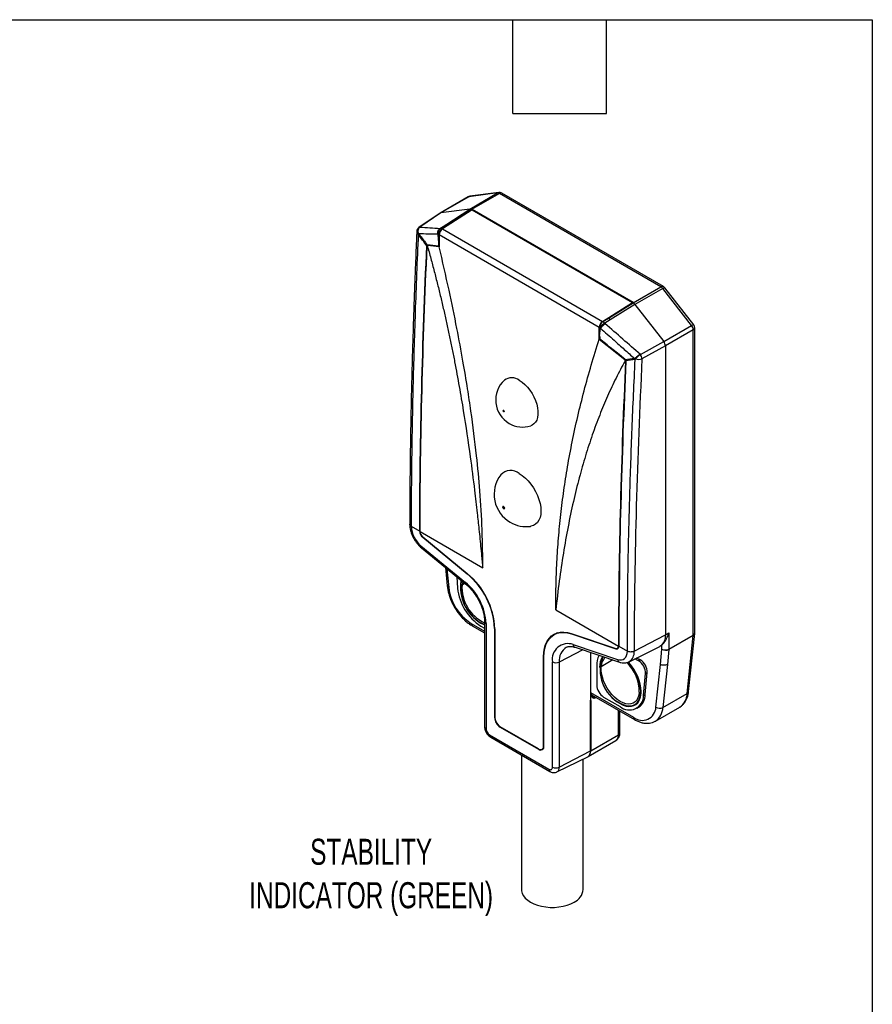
# Model space of a CAD drawing. Header units: millimetres. Extents: x 3 to 137, y 3 to 105.
# Tile 5 of 5: x 102 to 137, y 65 to 105. Entities that reach past the tile are written whole.
import ezdxf

# ---------------------------------------------------------------- set-up
doc = ezdxf.new("R2010")
doc.units = ezdxf.units.MM
doc.header["$LTSCALE"] = 0.5
doc.layers.add('DIMENSIONS', color=140, linetype='Continuous', lineweight=25)
doc.layers.add('TEXT', color=140, linetype='Continuous', lineweight=25)
doc.styles.add('SLDTEXTSTYLE0', font='TXT', dxfattribs={"width": 0.7})

msp = doc.modelspace()

# ---------------------------------------------------------------- linework, layer by layer
for p, q in [((120.0999, 97.57917), (118.96676, 96.92502)), ((120.12615, 97.58787), (118.99478, 96.93475)), ((121.29731, 97.73825), (120.12615, 97.58787)), ((120.16594, 97.08513), (121.29731, 97.73825)), ((121.34558, 97.7547), (120.17442, 97.60433)), ((121.37106, 97.71964), (120.23968, 97.06652)), ((127.93828, 93.92847), (121.37106, 97.71964)), ((128.03827, 93.93837), (121.47105, 97.72954)), ((118.9661, 96.92464), (118.10535, 96.34195)), ((118.99468, 96.93474), (118.13922, 96.35562)), ((118.99473, 96.93474), (118.96406, 96.92314)), ((120.16596, 97.08513), (118.99473, 96.93474)), ((120.2706, 97.04867), (119.06112, 96.27725)), ((120.25646, 97.05683), (119.11498, 96.32879)), ((119.19409, 96.44758), (120.16599, 97.08513)), ((120.23963, 97.06655), (119.26774, 96.42899)), ((120.23966, 97.06653), (120.25646, 97.05683)), ((120.2706, 97.06499), (120.25646, 97.05683)), ((126.80427, 93.29319), (120.2706, 97.06499)), ((120.2706, 97.06499), (120.2706, 97.04867)), ((120.2706, 97.04867), (126.77599, 93.29319)), ((118.97434, 96.30342), (119.19409, 96.44758)), ((119.26774, 96.42899), (119.11498, 96.32879)), ((118.91296, 96.04425), (118.88197, 96.04027)), ((118.91296, 95.70872), (118.88197, 96.04027)), ((118.91296, 96.04496), (118.91296, 96.04425)), ((118.91296, 96.04425), (118.91296, 95.70872)), ((118.9271, 96.0368), (118.9271, 95.55742)), ((125.43248, 92.28132), (118.9271, 96.0368)), ((118.95921, 96.30148), (118.97434, 96.30342)), ((119.11498, 96.32879), (119.04697, 96.28541)), ((119.06112, 96.27725), (125.5665, 92.52177)), ((118.46449, 95.62178), (118.43798, 95.60648)), ((118.44608, 95.62358), (118.44206, 95.62397)), ((118.9271, 95.55742), (118.45537, 95.60639)), ((118.89076, 95.57985), (118.89075, 95.58006)), ((118.91752, 95.57723), (118.89076, 95.57985)), ((118.9271, 95.58276), (118.91752, 95.57723)), ((126.80691, 93.27534), (127.93828, 93.92847)), ((128.01202, 93.86193), (126.88065, 93.20881)), ((129.18318, 92.35936), (128.01202, 93.86193)), ((129.26718, 92.38554), (128.09602, 93.88811)), ((125.5665, 92.52177), (126.77599, 93.29319)), ((125.64865, 92.55698), (126.79013, 93.28502)), ((125.80598, 92.65455), (126.80696, 93.27531)), ((126.8806, 93.20887), (125.87962, 92.58811)), ((126.77599, 93.27686), (126.77599, 93.29319)), ((126.79013, 93.28502), (126.77599, 93.29319)), ((126.79009, 93.285), (126.77599, 93.27686)), ((126.80427, 93.29319), (126.79013, 93.28502)), ((126.79013, 93.28502), (126.80693, 93.27532)), ((126.88063, 93.20884), (128.05186, 91.70617)), ((125.58064, 92.5136), (125.64865, 92.55698)), ((125.64865, 92.55698), (125.80598, 92.65455)), ((125.87962, 92.58811), (125.65329, 92.44775)), ((125.65329, 92.44775), (125.66841, 92.42834)), ((125.43248, 91.80195), (125.43248, 92.28132)), ((125.44663, 92.27245), (125.44663, 92.27316)), ((125.47762, 92.23269), (125.44663, 92.27245)), ((125.44663, 91.93691), (125.44663, 92.27245)), ((125.44663, 91.93691), (125.47762, 92.23269)), ((128.05181, 91.70623), (129.18318, 92.35936)), ((129.25086, 92.18094), (128.11949, 91.52782)), ((129.25086, 79.78871), (129.25086, 92.18094)), ((129.30944, 79.87035), (129.30944, 92.26258)), ((125.45093, 91.81259), (125.43248, 91.80195)), ((125.43248, 91.80195), (126.46885, 90.9803)), ((125.50928, 91.75906), (125.45119, 91.80542)), ((125.50927, 91.75925), (125.50928, 91.75906)), ((127.10029, 91.18078), (128.0519, 91.70611)), ((128.11949, 91.52794), (127.16629, 91.00174)), ((128.11949, 91.52794), (128.11949, 91.52782)), ((128.11949, 91.52782), (128.11949, 79.78966)), ((126.48343, 90.98179), (126.47469, 90.98876)), ((126.50902, 90.95873), (126.499, 90.95295)), ((121.5434, 88.90052), (121.54366, 88.90769)), ((121.5434, 88.86697), (121.54366, 88.86011)), ((121.54366, 88.90769), (121.54369, 88.90847)), ((121.54366, 88.86011), (121.54369, 88.85937)), ((121.51228, 84.98288), (121.50641, 84.98667)), ((121.52768, 84.9735), (121.5242, 84.97575)), ((121.55925, 84.95528), (121.56314, 84.95327)), ((121.5755, 84.94639), (121.58205, 84.943)), ((117.78821, 84.20261), (118.13514, 84.00233)), ((118.14943, 84.01057), (118.13514, 84.00233)), ((118.14929, 83.99417), (120.69466, 82.51996)), ((118.27079, 83.76199), (118.25884, 83.75509)), ((118.25884, 83.75509), (120.06245, 82.27796)), ((118.26173, 83.7694), (120.06535, 82.29227)), ((118.18776, 83.404), (119.99138, 81.92687)), ((118.20246, 83.33091), (120.00608, 81.85378)), ((119.18779, 82.52394), (119.25667, 81.78461)), ((119.24391, 82.47798), (119.31439, 81.72153)), ((119.63717, 82.15591), (119.67392, 81.69201)), ((120.07438, 82.28485), (120.06245, 82.27796)), ((119.85541, 81.82923), (119.96137, 81.8904)), ((123.66492, 80.80527), (126.21031, 79.34064)), ((120.22774, 80.25267), (120.77019, 79.93952)), ((120.26917, 80.1611), (120.77019, 79.87187)), ((120.6383, 80.27696), (120.62416, 80.2688)), ((120.62416, 80.14632), (120.77019, 80.06201)), ((120.77019, 80.33476), (120.77019, 76.0682)), ((120.82877, 80.25311), (120.82877, 75.98656)), ((121.18977, 80.06096), (121.1757, 80.05284)), ((121.1757, 80.05284), (121.1757, 76.43951)), ((121.18984, 80.04467), (121.18984, 76.43135)), ((123.73512, 79.88151), (123.59404, 79.80007)), ((124.29424, 79.85099), (126.09785, 79.24571)), ((124.31541, 79.84388), (124.29713, 79.83333)), ((124.29713, 79.83333), (126.10075, 79.22805)), ((126.84662, 79.12803), (128.11949, 79.78966)), ((128.11949, 79.78966), (128.26091, 79.8713)), ((129.24996, 79.77079), (128.26001, 79.1993)), ((128.26091, 79.8713), (128.26091, 79.21723)), ((128.26091, 79.21723), (129.25086, 79.78871)), ((129.00409, 77.41558), (129.24996, 79.77079)), ((129.0625, 77.49438), (129.30836, 79.84959)), ((124.76221, 79.18609), (123.80606, 78.6891)), ((124.36821, 79.40018), (126.17182, 78.7949)), ((124.446, 79.29221), (126.24961, 78.68693)), ((126.12192, 79.24027), (126.10075, 79.22805)), ((126.16887, 79.24907), (126.2147, 79.27553)), ((126.22451, 79.34884), (126.21031, 79.34064)), ((126.22444, 79.33247), (126.57137, 79.1322)), ((126.64086, 78.70203), (127.89347, 79.32171)), ((127.91284, 78.59239), (127.97807, 79.21723)), ((127.97807, 79.21723), (127.97807, 79.38138)), ((128.26001, 79.1993), (128.1966, 78.59187)), ((123.18396, 78.90991), (123.16974, 78.9017)), ((123.16974, 75.28838), (123.16974, 78.9017)), ((123.18388, 75.28021), (123.18388, 78.89354)), ((125.07893, 79.0798), (125.07893, 77.45214)), ((125.98388, 78.77611), (125.50551, 78.49995)), ((127.00041, 78.75475), (126.87021, 78.8155)), ((127.07112, 78.79557), (126.94699, 78.85348)), ((127.00041, 78.75475), (127.07112, 78.79557)), ((127.0274, 78.74065), (127.09811, 78.78147)), ((123.53081, 74.4267), (123.53081, 78.69326)), ((123.80606, 78.6891), (123.80606, 74.42254)), ((125.32642, 78.53409), (125.32642, 77.75838)), ((127.73221, 76.86202), (127.91284, 78.59239)), ((128.1966, 78.59187), (128.01414, 76.8441)), ((127.23125, 77.32925), (127.30895, 78.22033)), ((127.30196, 77.37007), (127.37967, 78.26115)), ((127.30895, 78.22033), (127.37967, 78.26115)), ((125.07893, 77.45214), (126.81885, 76.4477)), ((125.07893, 77.45214), (125.07893, 77.13761)), ((125.10573, 77.3043), (125.16178, 77.33666)), ((125.12036, 77.36057), (126.86028, 76.35613)), ((125.30322, 77.255), (125.22035, 77.20716)), ((125.60926, 77.26848), (126.28101, 76.88068)), ((127.23125, 77.32925), (127.30196, 77.37007)), ((128.01414, 76.8441), (129.00409, 77.41558)), ((125.07504, 75.08215), (125.07504, 77.1235)), ((125.08263, 77.12766), (125.08263, 75.08631)), ((126.29515, 77.01133), (126.28101, 77.00317)), ((126.87096, 76.96108), (126.88511, 76.96924)), ((126.95596, 76.81385), (127.02667, 76.85467)), ((127.71021, 76.29177), (128.70016, 76.86326)), ((121.18984, 76.44768), (121.1757, 76.43951)), ((126.2103, 75.7373), (126.2103, 76.73136)), ((126.26888, 75.81894), (126.26888, 76.69754)), ((122.95761, 75.16588), (121.40198, 76.06393)), ((121.41612, 76.05576), (121.40198, 76.04759)), ((121.40198, 76.04759), (122.95761, 75.14955)), ((120.97771, 75.72859), (123.38187, 74.34069)), ((121.01914, 75.63702), (123.4233, 74.24912)), ((125.08263, 75.08631), (126.2103, 75.7373)), ((123.1076, 75.15102), (123.16328, 75.18317)), ((123.16974, 75.28838), (123.18388, 75.29654)), ((124.97906, 74.85738), (126.10673, 75.50837)), ((122.2733, 74.91301), (122.2733, 69.44989)), ((122.97226, 75.158), (122.95761, 75.14955)), ((123.71331, 74.23052), (124.96209, 74.8483)), ((123.80606, 74.42254), (125.07504, 75.08215)), ((124.96101, 74.85093), (124.97827, 74.85892)), ((124.7733, 69.44989), (124.7733, 74.7549))]:
    msp.add_line(p, q)
at = {"flags": 128}
for points in [[(120.12615, 97.58787), (120.11137, 97.58442), (120.0999, 97.57917)], [(120.12615, 97.58787), (120.15516, 97.60031), (120.17442, 97.60433)], [(121.29731, 97.73825), (121.32632, 97.75068), (121.34558, 97.7547)], [(128.01202, 93.86193), (128.03819, 93.876), (128.06053, 93.88581), (128.07816, 93.89098), (128.09042, 93.89132), (128.09602, 93.88811)], [(129.18318, 92.35936), (129.20936, 92.37343), (129.23169, 92.38324), (129.24932, 92.38841), (129.26158, 92.38874), (129.26718, 92.38554)], [(122.17979, 90.1319), (122.29347, 90.05643), (122.40461, 89.96298), (122.51073, 89.85363), (122.60945, 89.73082), (122.69858, 89.59729), (122.77611, 89.45603), (122.84033, 89.31019), (122.88979, 89.16304), (122.92339, 89.01785), (122.94038, 88.87787), (122.94038, 88.74623), (122.92339, 88.62587), (122.88979, 88.51948), (122.84033, 88.42943), (122.77611, 88.35774), (122.69858, 88.306), (122.64514, 88.28465)], [(121.54369, 88.85937), (121.53555, 88.86593), (121.52865, 88.87524), (121.52405, 88.88586), (121.52243, 88.89619), (121.52405, 88.90465), (121.52865, 88.90996), (121.53555, 88.9113), (121.54369, 88.90847)], [(121.54366, 88.90769), (121.53578, 88.91043), (121.52909, 88.90913), (121.52463, 88.90399), (121.52306, 88.89579), (121.52463, 88.88578), (121.52909, 88.87549), (121.53578, 88.86647), (121.54366, 88.86011)], [(121.5434, 88.90052), (121.53784, 88.90246), (121.53312, 88.90154), (121.52998, 88.89792), (121.52887, 88.89213), (121.52998, 88.88508), (121.53312, 88.87782), (121.53784, 88.87146), (121.5434, 88.86697)], [(121.5434, 88.86697), (121.54896, 88.86504), (121.55367, 88.86596), (121.55682, 88.86958), (121.55792, 88.87536), (121.55682, 88.88242), (121.55367, 88.88968), (121.54896, 88.89604), (121.5434, 88.90052)], [(121.54366, 88.86011), (121.55154, 88.85737), (121.55823, 88.85867), (121.56269, 88.86381), (121.56426, 88.87201), (121.56269, 88.88202), (121.55823, 88.89231), (121.55154, 88.90133), (121.54366, 88.90769)], [(121.54369, 88.90847), (121.55182, 88.9019), (121.55872, 88.8926), (121.56333, 88.88197), (121.56495, 88.87164), (121.56333, 88.86318), (121.55872, 88.85788), (121.55182, 88.85654), (121.54369, 88.85937)], [(122.17979, 86.34725), (122.30495, 86.26467), (122.42755, 86.16309), (122.54512, 86.04459), (122.65524, 85.91157), (122.75569, 85.76676), (122.84441, 85.61308), (122.9196, 85.45368), (122.97974, 85.2918), (123.02359, 85.13073), (123.05026, 84.97375), (123.05921, 84.82406), (123.05026, 84.6847), (123.02359, 84.55852), (122.97974, 84.44808), (122.9196, 84.35562), (122.84441, 84.28304), (122.75569, 84.2318), (122.65524, 84.20296), (122.63972, 84.20066)], [(121.51228, 84.98288), (121.51469, 84.99546), (121.52154, 85.00335), (121.53179, 85.00534), (121.54389, 85.00114), (121.55598, 84.99137), (121.56624, 84.97754), (121.57309, 84.96175), (121.5755, 84.94639)], [(121.5755, 84.94639), (121.57309, 84.93381), (121.56624, 84.92593), (121.55598, 84.92393), (121.54389, 84.92814), (121.53179, 84.9379), (121.52154, 84.95173), (121.51469, 84.96753), (121.51228, 84.98288)], [(121.54389, 84.99713), (121.53312, 85.00087), (121.52399, 84.9991), (121.51789, 84.99208), (121.51575, 84.98088), (121.51789, 84.96721), (121.52399, 84.95315), (121.53312, 84.94083), (121.54389, 84.93215)], [(121.52768, 84.9735), (121.52888, 84.97978), (121.5323, 84.98372), (121.53742, 84.98472), (121.54346, 84.98262), (121.5495, 84.97774), (121.55462, 84.97084), (121.55804, 84.96295), (121.55925, 84.95528)], [(121.55925, 84.95528), (121.55804, 84.949), (121.55462, 84.94506), (121.5495, 84.94406), (121.54346, 84.94616), (121.53742, 84.95104), (121.5323, 84.95794), (121.52888, 84.96583), (121.52768, 84.9735)], [(121.54389, 84.93215), (121.55466, 84.9284), (121.56378, 84.93018), (121.56988, 84.9372), (121.57203, 84.94839), (121.56988, 84.96206), (121.56378, 84.97613), (121.55466, 84.98844), (121.54389, 84.99713)], [(119.88445, 81.95339), (119.88166, 81.94486), (119.85541, 81.82923)], [(120.62416, 80.28513), (120.7429, 80.22639), (120.77019, 80.2157)], [(120.62416, 80.2688), (120.74492, 80.20906), (120.77019, 80.19911)], [(120.6383, 80.27696), (120.75906, 80.21722), (120.77019, 80.21273)], [(123.16974, 78.9017), (123.17887, 79.08172), (123.20615, 79.24887), (123.25123, 79.40099), (123.31351, 79.53612), (123.39221, 79.65252), (123.48629, 79.74867), (123.59456, 79.82334), (123.7156, 79.87556), (123.84785, 79.90466), (123.98961, 79.91026), (124.13905, 79.89229), (124.29424, 79.85099)], [(123.18388, 78.89354), (123.19293, 79.07176), (123.21993, 79.23723), (123.26455, 79.38784), (123.32622, 79.52162), (123.40413, 79.63684), (123.49727, 79.73203), (123.60445, 79.80596), (123.72428, 79.85766), (123.85521, 79.88646), (123.99556, 79.89201), (124.1435, 79.87422), (124.29713, 79.83333)], [(126.09785, 79.24571), (126.12093, 79.24039), (126.14249, 79.24034), (126.16192, 79.24558), (126.17865, 79.25594), (126.19219, 79.27113), (126.20215, 79.29071), (126.20825, 79.3141), (126.21031, 79.34064)], [(126.10075, 79.22805), (126.12613, 79.2222), (126.14985, 79.22215), (126.17122, 79.22791), (126.18962, 79.23931), (126.20452, 79.25602), (126.21548, 79.27755), (126.22219, 79.30329), (126.22444, 79.33247)], [(127.97807, 79.38138), (127.93759, 79.34794), (127.89347, 79.32171)], [(126.17182, 78.7949), (126.25381, 78.77599), (126.33043, 78.77583), (126.39946, 78.79443), (126.4589, 78.83125), (126.50702, 78.88523), (126.54242, 78.95479), (126.56408, 79.03791), (126.57137, 79.1322)], [(127.05651, 77.46608), (127.03892, 77.34354), (127.00439, 77.23529), (126.9537, 77.14374), (126.88798, 77.07094), (126.80871, 77.01851), (126.71765, 76.98763), (126.61683, 76.97898), (126.50851, 76.99276), (126.39511, 77.02867), (126.27917, 77.08589), (126.16326, 77.16315), (126.04998, 77.25873), (125.94187, 77.37048), (125.84133, 77.49592), (125.75061, 77.63224), (125.67174, 77.77639), (125.60648, 77.92516), (125.55629, 78.07523), (125.52229, 78.22323), (125.50523, 78.36587), (125.50551, 78.49995)], [(126.28101, 77.00317), (126.40177, 76.94343), (126.52007, 76.90485), (126.6335, 76.88822), (126.73976, 76.89388), (126.83668, 76.92171), (126.92229, 76.97115), (126.99484, 77.04118), (127.05286, 77.13039), (127.09517, 77.23696), (127.1209, 77.35871), (127.12954, 77.49317), (127.1209, 77.6376), (127.09517, 77.78907), (127.05286, 77.94448), (126.99484, 78.10068), (126.92229, 78.25448), (126.83668, 78.40276), (126.73976, 78.54249), (126.6335, 78.67083), (126.61235, 78.6938)], [(126.28101, 77.0195), (126.39976, 76.96075), (126.51609, 76.92282), (126.62763, 76.90647), (126.73212, 76.91204), (126.82742, 76.9394), (126.9116, 76.98801), (126.98294, 77.05688), (127.04, 77.1446), (127.0816, 77.24939), (127.10691, 77.36911), (127.1154, 77.50133), (127.10691, 77.64336), (127.0816, 77.7923), (127.04, 77.94512), (126.98294, 78.09872), (126.9116, 78.24996), (126.82742, 78.39576), (126.73212, 78.53316), (126.62763, 78.65936), (126.60038, 78.6888)], [(122.2733, 69.44989), (122.27648, 69.39841), (122.30186, 69.2965), (122.35211, 69.19771), (122.4262, 69.10406), (122.52262, 69.01745), (122.63941, 68.93964), (122.7742, 68.87221), (122.92423, 68.81655), (123.08647, 68.77378), (123.25759, 68.74477), (123.43412, 68.73012), (123.61247, 68.73012), (123.789, 68.74477), (123.96013, 68.77378), (124.12236, 68.81655), (124.27239, 68.87221), (124.40718, 68.93964)]]:
    msp.add_lwpolyline(points, dxfattribs=at)
for centre, radius, start, end in [((120.19989, 97.40596), 0.2, 97.316792, 119.997312), ((121.30628, 97.61837), 0.12022, 57.395229, 94.276072), ((121.37106, 97.55633), 0.2, 60.002688, 97.316792), ((121.42964, 97.63787), 0.1006, 65.692881, 125.617577), ((119.20184, 96.32309), 0.12473, 58.108901, 93.5624), ((118.21747, 96.17633), 0.2, 124.096468, 177.495422), ((118.10353, 96.18848), 0.08593, 182.176119, 238.649481), ((118.06738, 95.95634), 0.15898, 88.110361, 93.085222), ((117.94889, 96.19158), 0.18144, 313.753954, 322.840292), ((117.97109, 96.14112), 0.14194, 320.712447, 333.266739), ((118.14626, 96.28096), 0.07343, 96.906635, 123.856759), ((118.06935, 96.53365), 0.19225, 290.740574, 291.476976), ((119.11056, 96.13522), 0.21644, 129.001821, 204.0929), ((119.10318, 96.04496), 0.19022, 179.426754, 179.999172), ((119.22267, 96.0298), 0.31017, 124.503249, 176.84688), ((119.23631, 96.02203), 0.30956, 124.466643, 177.265763), ((118.9822, 96.17974), 0.12393, 58.493405, 93.636271), ((127.99686, 93.84669), 0.1006, 65.692881, 125.617577), ((127.8019, 93.70317), 0.26336, 37.074008, 58.812533), ((127.93828, 93.76516), 0.2, 37.934193, 60.002688), ((125.74169, 92.26655), 0.30956, 124.466643, 177.265763), ((125.75633, 92.258), 0.31017, 124.503249, 176.84688), ((126.08361, 91.7228), 0.84305, 120.693429, 139.075025), ((125.42947, 92.2738), 0.28347, 37.853649, 57.77324), ((125.65663, 92.41498), 0.28231, 37.825635, 58.060906), ((129.10944, 92.26258), 0.2, 0, 37.934193), ((125.63685, 92.27315), 0.19022, 179.426755, 179.999172), ((128.94546, 92.16714), 0.30571, 2.587446, 38.958039), ((129.20935, 92.27257), 0.10059, 294.374658, 354.305201), ((126.83473, 90.97791), 0.33242, 4.1093, 37.669592), ((126.66252, 90.89253), 0.23298, 19.542496, 33.055889), ((126.66734, 90.87974), 0.24019, 22.550495, 35.861523), ((126.70964, 90.81952), 0.27371, 42.590519, 48.477562), ((127.04233, 91.3077), 0.33013, 246.586906, 292.055223), ((122.31866, 89.3313), 1.09638, 132.66997, 240.002688), ((121.87394, 89.72738), 0.50713, 52.907393, 126.042273), ((122.31866, 89.3313), 1.09638, 240.002688, 287.324654), ((121.8321, 85.92863), 0.54419, 50.288208, 137.589105), ((122.46931, 85.49887), 1.30934, 142.516362, 240.002688), ((121.52947, 84.99041), 0.02336, 50.796715, 189.214037), ((121.58853, 84.99041), 0.0822, 182.605478, 237.394522), ((121.53607, 84.97767), 0.01202, 50.796715, 189.214037), ((121.56647, 84.97767), 0.04232, 182.605478, 237.394522), ((122.82594, 84.96387), 1.28248, 178.513832, 178.966797), ((121.52086, 84.95134), 0.04232, 2.605478, 57.394522), ((121.55127, 84.95134), 0.01202, 230.796715, 9.214037), ((122.73077, 84.96387), 1.18731, 181.054059, 181.530918), ((121.49994, 84.93927), 0.0822, 2.605478, 57.394522), ((121.559, 84.93926), 0.02336, 230.796715, 9.214037), ((122.46931, 85.49887), 1.30934, 240.002688, 277.478261), ((118.89964, 84.25941), 1.11288, 182.925822, 230.232534), ((118.47922, 84.01991), 0.34453, 182.925819, 230.232535), ((118.46211, 84.01016), 0.31323, 182.92599, 230.229941), ((118.25558, 83.37961), 0.07207, 160.225654, 222.517249), ((120.72989, 81.7508), 0.94017, 164.452691, 180.753207), ((121.47719, 81.72401), 1.68681, 170.225862, 239.621466), ((121.46237, 81.71562), 1.65798, 170.159384, 239.631379), ((118.07897, 79.89456), 3.10077, 2.925819, 50.232535), ((118.06183, 79.8848), 3.13209, 2.925819, 50.232535), ((119.339, 81.80199), 0.08414, 191.914826, 252.99254), ((121.31383, 81.94641), 2.01205, 186.417294, 237.330522), ((121.75085, 81.9039), 2.08771, 185.825366, 237.338216), ((121.43894, 81.72154), 1.58718, 176.109452, 245.080725), ((120.05921, 81.90248), 0.07208, 160.228283, 222.497945), ((118.51189, 80.14031), 2.31962, 2.78732, 50.371034), ((120.32288, 80.24056), 0.09591, 172.74417, 235.943649), ((120.86641, 80.34197), 0.09649, 184.344349, 247.042114), ((127.56326, 79.75369), 0.55739, 318.090108, 3.699753), ((129.20348, 79.86627), 0.1062, 295.952843, 350.959736), ((129.07808, 79.78845), 0.17278, 354.131544, 0.086331), ((129.20935, 79.88033), 0.10059, 294.374658, 354.305201), ((129.10944, 79.87035), 0.2, 354.040409, 0), ((124.15261, 78.80613), 0.63196, 70.052934, 190.288679), ((124.43977, 78.75514), 0.63714, 122.479244, 185.949768), ((124.49493, 79.40948), 0.12707, 184.197302, 247.3483), ((128.11949, 79.49017), 0.3074, 242.609672, 297.390328), ((128.13444, 79.4506), 0.28092, 236.174731, 296.549192), ((128.08813, 79.21697), 0.17278, 354.131544, 0.086331), ((126.18318, 78.56494), 0.85732, 152.267698, 182.06228), ((126.21018, 78.50196), 0.76408, 147.211843, 182.18625), ((127.03137, 78.37763), 1.56595, 159.819929, 241.368547), ((126.96878, 78.34949), 1.4973, 157.960427, 242.655478), ((126.07396, 78.49248), 0.5685, 136.451546, 179.246895), ((126.29857, 78.8042), 0.12708, 184.199462, 247.318104), ((126.40957, 79.07661), 0.44007, 301.472544, 6.7108), ((126.92264, 78.47826), 0.35032, 59.9419, 64.923677), ((126.77542, 78.27052), 0.60432, 359.111289, 57.725146), ((123.67263, 78.96847), 0.3096, 242.738357, 295.529516), ((125.38395, 77.47155), 1.67258, 359.812514, 46.026419), ((126.85193, 78.43744), 0.35032, 59.9419, 64.923677), ((126.70471, 78.2297), 0.60432, 359.111289, 57.725146), ((125.9405, 77.78632), 0.61472, 182.605478, 237.394522), ((125.17693, 77.44132), 0.0986, 173.701159, 234.986661), ((125.32871, 77.21552), 0.10868, 138.615253, 184.409436), ((126.65334, 77.32271), 0.57794, 229.891691, 0.648506), ((126.54659, 77.44691), 0.58546, 305.324285, 5.338784), ((126.68256, 77.36969), 0.6194, 303.748633, 0.035519), ((128.32618, 77.42884), 0.67804, 303.473964, 358.879927), ((128.95762, 77.51107), 0.1062, 295.952843, 350.959736), ((124.98469, 77.29743), 0.196, 297.449143, 299.980967), ((126.6471, 77.49867), 0.60113, 234.163919, 293.623969), ((127.17483, 76.87686), 0.55758, 230.325126, 358.475218), ((127.33599, 76.85742), 0.67828, 303.554799, 358.874194), ((127.88858, 77.09539), 0.28092, 236.174731, 296.549192), ((121.66697, 76.46187), 0.49178, 182.605478, 237.394522), ((121.65041, 76.45231), 0.46104, 182.605478, 237.394522), ((126.91398, 76.43559), 0.0959, 172.742518, 235.960102), ((120.86638, 76.07538), 0.09646, 184.270733, 247.049408), ((121.15214, 76.00127), 0.3237, 182.605478, 237.394522), ((121.07347, 75.71675), 0.09648, 172.955355, 235.732465), ((125.9653, 75.71025), 0.24649, 305.013333, 6.298848), ((126.16879, 75.82892), 0.10059, 294.374658, 354.305201), ((123.04042, 75.2674), 0.13101, 230.796715, 9.214037), ((123.04594, 75.25784), 0.13975, 230.796715, 9.214037), ((124.83405, 75.05435), 0.24259, 301.85778, 6.580359), ((124.83225, 75.06168), 0.25159, 305.734584, 5.617194), ((124.98469, 75.25608), 0.196, 297.449143, 299.980967), ((123.44002, 74.41197), 0.09199, 230.796715, 9.214037), ((123.67263, 74.70192), 0.3096, 242.738357, 295.529516), ((123.61392, 74.39697), 0.19384, 300.719917, 7.581107), ((123.47762, 74.32886), 0.09647, 172.953005, 235.756204), ((124.15315, 69.50838), 0.6229, 294.068118, 354.611741)]:
    msp.add_arc(centre, radius, start, end)
for points in [[(120.23966, 97.06653), (120.21396, 97.08114), (120.18757, 97.08781), (120.16596, 97.08513)], [(118.08095, 96.05125), (118.07869, 96.05426), (118.07649, 96.05736), (118.07437, 96.06052)], [(118.42514, 95.58936), (118.31081, 95.74385), (118.19599, 95.8977), (118.08095, 96.05125)], [(118.09349, 96.08198), (118.09492, 96.08033), (118.09639, 96.07876), (118.09786, 96.07727)], [(118.87814, 96.05989), (118.61608, 96.06554), (118.35599, 96.07133), (118.09786, 96.07727)], [(118.13743, 96.35387), (118.13803, 96.35445), (118.13862, 96.35504), (118.13922, 96.35562)], [(118.13922, 96.35562), (118.13939, 96.35533), (118.13956, 96.35505), (118.13973, 96.35475)], [(118.13922, 96.35562), (118.41306, 96.33786), (118.68638, 96.31981), (118.95921, 96.30148)], [(118.88197, 96.04027), (118.8814, 96.04637), (118.88017, 96.05306), (118.87814, 96.05989)], [(118.13515, 84.00233), (118.13873, 87.8132), (118.24804, 91.68406), (118.42514, 95.58936)], [(118.14929, 83.99417), (118.15287, 87.80168), (118.26199, 91.66908), (118.43882, 95.57088)], [(118.42441, 95.62397), (118.4312, 95.62445), (118.43713, 95.62445), (118.44206, 95.62397)], [(118.42514, 95.58936), (118.42569, 95.60134), (118.42544, 95.61295), (118.42441, 95.62397)], [(118.45537, 95.60639), (118.45052, 95.60689), (118.44468, 95.60692), (118.43798, 95.60648)], [(118.43882, 95.57088), (118.43938, 95.58322), (118.4391, 95.59516), (118.43798, 95.60648)], [(118.45836, 95.54445), (118.45185, 95.55325), (118.44534, 95.56207), (118.43882, 95.57088)], [(118.89075, 95.58006), (118.74247, 95.59454), (118.59424, 95.60905), (118.44608, 95.62358)], [(118.91752, 95.57723), (118.91585, 95.62097), (118.91435, 95.66481), (118.91296, 95.70872)], [(126.88063, 93.20884), (126.85864, 93.23668), (126.83226, 93.26048), (126.80693, 93.27532)], [(127.09943, 91.18193), (126.6267, 91.59727), (126.14656, 92.01314), (125.66841, 92.42834)], [(125.48296, 92.24701), (125.47992, 92.24319), (125.47819, 92.23819), (125.47762, 92.23269)], [(125.44663, 91.93691), (125.44801, 91.893), (125.44952, 91.84916), (125.45119, 91.80542)], [(126.47469, 90.98876), (126.15285, 91.24555), (125.83104, 91.50238), (125.50927, 91.75925)], [(126.49983, 90.91736), (126.32301, 87.01555), (126.21389, 83.14815), (126.21031, 79.34064)], [(126.51444, 90.91951), (126.33734, 87.0142), (126.22804, 83.14335), (126.22445, 79.33248)], [(126.499, 90.95295), (126.48961, 90.96268), (126.47949, 90.97186), (126.46885, 90.9803)], [(126.49983, 90.91736), (126.49287, 90.91633), (126.48591, 90.91529), (126.47895, 90.91426)], [(126.48343, 90.98179), (126.60751, 90.99614), (126.73298, 91.00884), (126.85986, 91.01988)], [(126.48343, 90.98179), (126.49413, 90.97325), (126.50429, 90.96395), (126.51371, 90.95411)], [(126.499, 90.95295), (126.50012, 90.94164), (126.50039, 90.92969), (126.49983, 90.91736)], [(126.51371, 90.95411), (126.51474, 90.94309), (126.51499, 90.93149), (126.51444, 90.91951)], [(126.88208, 90.97046), (126.75922, 90.95425), (126.6366, 90.93747), (126.51444, 90.91951)], [(127.16629, 91.00174), (126.97142, 87.00153), (126.8505, 83.03486), (126.84662, 79.12803)], [(126.89109, 91.02445), (126.88575, 91.01786), (126.87318, 91.01849), (126.86262, 91.01958)], [(126.88916, 90.97185), (126.88686, 90.97124), (126.8845, 90.97078), (126.88208, 90.97046)], [(125.07504, 77.1235), (125.07504, 77.12753), (125.07634, 77.13223), (125.07893, 77.13761)], [(125.08263, 77.12766), (125.08022, 77.12964), (125.07893, 77.13321), (125.07893, 77.13761)]]:
    msp.add_open_spline(points, degree=3)
for points, knots in [([(118.01766, 96.18517), (118.0083, 95.96854), (117.9906, 95.55914), (117.9669, 94.98162), (117.94689, 94.47605), (117.93034, 94.04232), (117.91691, 93.6791), (117.90561, 93.36465), (117.89542, 93.07397), (117.88549, 92.78326), (117.86716, 92.23109), (117.84196, 91.41818), (117.81621, 90.47731), (117.79654, 89.66661), (117.78193, 88.99607), (117.7695, 88.3522), (117.76112, 87.85562), (117.75536, 87.47783), (117.75118, 87.18266), (117.74663, 86.82994), (117.74198, 86.4188), (117.73752, 85.94942), (117.73365, 85.42204), (117.73073, 84.86036), (117.73007, 84.47509), (117.72974, 84.28445)], [0, 0, 0, 0, 0.05398461, 0.1020203, 0.14410658, 0.18024312, 0.21042969, 0.23495752, 0.25894003, 0.283219, 0.30779442, 0.39736169, 0.48727263, 0.54448861, 0.60169231, 0.65653562, 0.70726813, 0.72742082, 0.75228571, 0.78212765, 0.81694682, 0.85674347, 0.90151797, 0.95127081, 1, 1, 1, 1]), ([(118.07437, 96.06052), (118.05181, 95.52826), (118.00708, 94.47305), (117.94984, 92.9096), (117.90077, 91.37828), (117.86059, 89.87956), (117.82908, 88.41338), (117.8065, 86.97995), (117.79194, 85.57876), (117.78945, 84.6583), (117.78822, 84.20261)], [0, 0, 0, 0, 0.13317343, 0.264013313, 0.392517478, 0.518684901, 0.642515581, 0.764010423, 0.883171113, 1, 1, 1, 1]), ([(118.05883, 96.1151), (118.05541, 96.13022), (118.04915, 96.15799), (118.04986, 96.1973), (118.05518, 96.22816), (118.06715, 96.26764), (118.08553, 96.30205), (118.10962, 96.32942), (118.12252, 96.34172), (118.13321, 96.34972), (118.13628, 96.35274), (118.13743, 96.35387)], [0, 0, 0, 0, 0.16563628, 0.30418398, 0.41551169, 0.50025608, 0.74940387, 0.84068419, 0.92210525, 0.97091586, 1, 1, 1, 1]), ([(118.07437, 96.06052), (118.07065, 96.07037), (118.06381, 96.08843), (118.06039, 96.10675), (118.05883, 96.1151)], [0, 0, 0, 0, 0.5446698, 1, 1, 1, 1]), ([(118.13973, 96.35475), (118.13945, 96.35381), (118.13874, 96.35151), (118.13121, 96.34441), (118.12045, 96.3333), (118.10568, 96.31581), (118.08908, 96.29008), (118.07354, 96.2546), (118.06372, 96.21076), (118.062, 96.1623), (118.06909, 96.1309), (118.07262, 96.11524)], [0, 0, 0, 0, 0.033735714, 0.08274743, 0.151491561, 0.242937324, 0.359342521, 0.501771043, 0.665279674, 0.832979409, 1, 1, 1, 1]), ([(118.07262, 96.11524), (118.07378, 96.11225), (118.07658, 96.10497), (118.08382, 96.09382), (118.08998, 96.08628), (118.09349, 96.08199)], [0, 0, 0, 0, 0.23030512, 0.56095811, 1, 1, 1, 1]), ([(118.09786, 96.07727), (118.16086, 95.99446), (118.2758, 95.84337), (118.39031, 95.69226), (118.44206, 95.62397)], [0, 0, 0, 0, 0.54809364, 1, 1, 1, 1]), ([(118.87814, 96.05989), (118.87477, 96.07345), (118.86638, 96.1072), (118.86836, 96.17032), (118.89455, 96.24775), (118.93665, 96.28273), (118.95921, 96.30148)], [0, 0, 0, 0, 0.14854102, 0.36990127, 0.66233597, 1, 1, 1, 1]), ([(118.45537, 95.60639), (118.44989, 95.60695), (118.44782, 95.59807), (118.4507, 95.57332), (118.45429, 95.55885), (118.45836, 95.54445)], [0, 0, 0, 0, 0.5, 0.5, 1, 1, 1, 1]), ([(118.45835, 95.54445), (118.50739, 95.36767), (118.60526, 95.01487), (118.74423, 94.48758), (118.87733, 93.96324), (119.00423, 93.44194), (119.1253, 92.92372), (119.24072, 92.40861), (119.35071, 91.89665), (119.45548, 91.38789), (119.55523, 90.88236), (119.65018, 90.38009), (119.74051, 89.88112), (119.82643, 89.38548), (119.98533, 88.42796), (120.17041, 87.18325), (120.3477, 85.8044), (120.46112, 84.82658), (120.54648, 84.03793), (120.6081, 83.42745), (120.65263, 82.97256), (120.67454, 82.7311), (120.68823, 82.60107), (120.69331, 82.53691), (120.69466, 82.51996)], [0, 0, 0, 0, 0.03933917, 0.07850991, 0.11751983, 0.15637556, 0.19508283, 0.2336465, 0.27207062, 0.31035846, 0.34851258, 0.38653485, 0.4244265, 0.46218817, 0.49981994, 0.64402341, 0.75001522, 0.82269943, 0.87510099, 0.93758402, 0.96880163, 0.98440318, 0.99587922, 1, 1, 1, 1]), ([(120.69466, 82.51996), (120.69484, 82.55183), (120.69519, 82.61558), (120.69544, 82.74331), (120.69494, 82.96726), (120.69009, 83.41705), (120.66534, 84.32403), (120.59204, 85.58032), (120.44215, 87.18683), (120.26678, 88.57176), (120.07304, 89.85427), (119.88572, 90.97105), (119.63681, 92.30461), (119.31867, 93.85576), (119.06299, 94.96687), (118.9271, 95.55742)], [0, 0, 0, 0, 0.00783862, 0.01567555, 0.03134461, 0.06266506, 0.12524719, 0.25025748, 0.36082781, 0.5001574, 0.56868811, 0.65296976, 0.75299575, 0.86871722, 1, 1, 1, 1]), ([(125.48296, 92.24701), (125.49, 92.25554), (125.50442, 92.27301), (125.5336, 92.30455), (125.5694, 92.34062), (125.61665, 92.38547), (125.64941, 92.4126), (125.66841, 92.42834)], [0, 0, 0, 0, 0.15933077, 0.32626678, 0.50089439, 0.71041288, 1, 1, 1, 1]), ([(125.48296, 92.24701), (125.66656, 92.08296), (125.98784, 91.7959), (126.44638, 91.38629), (126.7222, 91.14188), (126.85987, 91.01989)], [0, 0, 0, 0, 0.40047598, 0.70076994, 1, 1, 1, 1]), ([(123.66492, 80.80526), (123.66455, 80.96751), (123.66382, 81.29331), (123.67182, 81.77872), (123.68646, 82.26416), (123.70841, 82.74926), (123.73747, 83.23411), (123.77371, 83.71869), (123.81711, 84.20301), (123.86766, 84.68706), (123.92538, 85.17085), (123.99026, 85.65437), (124.0623, 86.13762), (124.17145, 86.80332), (124.3306, 87.65158), (124.5554, 88.67969), (124.81422, 89.71613), (125.10512, 90.76275), (125.32229, 91.45214), (125.43248, 91.80195)], [0, 0, 0, 0, 0.0397164, 0.07975543, 0.12012828, 0.16084589, 0.20191892, 0.24335773, 0.28517245, 0.3273729, 0.36996867, 0.41296905, 0.45638309, 0.50021958, 0.594236, 0.69115566, 0.79104809, 0.89397685, 1, 1, 1, 1]), ([(128.11949, 91.52794), (128.11913, 91.55436), (128.1129, 91.58613), (128.08882, 91.64959), (128.07117, 91.68076), (128.05186, 91.70617)], [0, 0, 0, 0, 0.5, 0.5, 1, 1, 1, 1]), ([(127.09775, 91.18244), (127.09569, 91.18294), (127.08871, 91.18463), (127.07576, 91.17898), (127.05608, 91.17044), (127.03032, 91.15383), (126.99832, 91.13013), (126.96166, 91.09859), (126.92224, 91.06063), (126.90195, 91.03707), (126.89109, 91.02445)], [0, 0, 0, 0, 0.02253322, 0.07627159, 0.15784428, 0.26849715, 0.40786044, 0.57586958, 0.77287105, 1, 1, 1, 1]), ([(127.09943, 91.18193), (127.09385, 91.18084), (127.08147, 91.17844), (127.06466, 91.16362), (127.0443, 91.1454), (127.01932, 91.12269), (126.98944, 91.09347), (126.94956, 91.04966), (126.92567, 91.02173), (126.91115, 91.00476)], [0, 0, 0, 0, 0.06577089, 0.14611244, 0.2581389, 0.37200654, 0.5059509, 0.69990699, 1, 1, 1, 1]), ([(126.47895, 90.91426), (126.41662, 90.8011), (126.29141, 90.57376), (126.11166, 90.22241), (125.93682, 89.86169), (125.76759, 89.49098), (125.60384, 89.11049), (125.44566, 88.72018), (125.29308, 88.32011), (125.14617, 87.91029), (125.00497, 87.49077), (124.86955, 87.06156), (124.73995, 86.62271), (124.57023, 86.00756), (124.37057, 85.19819), (124.15486, 84.17564), (123.96408, 83.10027), (123.79656, 81.97364), (123.70928, 81.19895), (123.66493, 80.80527)], [0, 0, 0, 0, 0.03952347, 0.07939432, 0.11962461, 0.16022607, 0.20121012, 0.24258786, 0.28437008, 0.32656724, 0.36918953, 0.41224681, 0.45574869, 0.49970446, 0.59314097, 0.68982112, 0.78981556, 0.89318877, 1, 1, 1, 1]), ([(126.47895, 90.91426), (126.48403, 90.92329), (126.48816, 90.93323), (126.48793, 90.95669), (126.48102, 90.97065), (126.46885, 90.9803)], [0, 0, 0, 0, 0.5, 0.5, 1, 1, 1, 1]), ([(126.57138, 79.1322), (126.57251, 79.53669), (126.57477, 80.35286), (126.58768, 81.59273), (126.60761, 82.85768), (126.63534, 84.14806), (126.6707, 85.46376), (126.71371, 86.80474), (126.76448, 88.17099), (126.82241, 89.56219), (126.86679, 90.49952), (126.88916, 90.97185)], [0, 0, 0, 0, 0.103734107, 0.209310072, 0.316729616, 0.425994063, 0.537104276, 0.650060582, 0.764862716, 0.881509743, 1, 1, 1, 1]), ([(126.91115, 91.00476), (126.90839, 90.99891), (126.90232, 90.98607), (126.8938, 90.97687), (126.88916, 90.97185)], [0, 0, 0, 0, 0.4553302, 1, 1, 1, 1]), ([(117.78821, 84.20261), (117.77288, 84.21403), (117.74222, 84.23689), (117.72558, 84.26796), (117.73028, 84.28332), (117.7306, 84.28437)], [0, 0, 0, 0, 0.48234019, 0.96468039, 1, 1, 1, 1]), ([(117.72966, 84.29041), (117.73003, 84.26766), (117.73108, 84.20363), (117.74622, 84.09479), (117.77905, 83.96536), (117.82687, 83.83682), (117.88803, 83.712), (117.96119, 83.59336), (118.04498, 83.48368), (118.12651, 83.39608), (118.18101, 83.34932), (118.20246, 83.33091)], [0, 0, 0, 0, 0.0675841, 0.19018034, 0.31240993, 0.43416014, 0.55550577, 0.6767789, 0.79836368, 0.92062535, 1, 1, 1, 1]), ([(119.25667, 81.78461), (119.25977, 81.75614), (119.26867, 81.67448), (119.29557, 81.53647), (119.34164, 81.37178), (119.40209, 81.20766), (119.47568, 81.04633), (119.56141, 80.88984), (119.65813, 80.74024), (119.76461, 80.59953), (119.87957, 80.46949), (120.00176, 80.35235), (120.13175, 80.24647), (120.22256, 80.19005), (120.26917, 80.1611)], [0, 0, 0, 0, 0.04635025, 0.132952, 0.21929408, 0.30540221, 0.39133339, 0.47717563, 0.56303021, 0.64897985, 0.73512399, 0.82157224, 0.90842329, 1, 1, 1, 1]), ([(120.00608, 81.85378), (120.02525, 81.83764), (120.08129, 81.79046), (120.17265, 81.70118), (120.27714, 81.58286), (120.37554, 81.4532), (120.46604, 81.31463), (120.54699, 81.16945), (120.61696, 81.02022), (120.67477, 80.86964), (120.7196, 80.72038), (120.75062, 80.57545), (120.76753, 80.44584), (120.76937, 80.36885), (120.77019, 80.33476)], [0, 0, 0, 0, 0.04577134, 0.13376267, 0.22210357, 0.31074445, 0.39958692, 0.48852352, 0.57743564, 0.66618225, 0.75465173, 0.84273713, 0.9303471, 1, 1, 1, 1]), ([(127.97807, 79.38138), (127.98635, 79.38961), (128.00365, 79.40683), (128.03284, 79.44013), (128.06486, 79.48069), (128.09934, 79.52958), (128.14339, 79.60018), (128.20356, 79.71083), (128.23966, 79.81183), (128.26091, 79.8713)], [0, 0, 0, 0, 0.0838468, 0.17527739, 0.27485927, 0.3830316, 0.50013681, 0.70562249, 1, 1, 1, 1]), ([(124.09781, 79.29236), (124.12144, 79.30218), (124.16522, 79.32037), (124.24354, 79.32865), (124.32629, 79.32344), (124.39556, 79.30848), (124.43652, 79.29527), (124.446, 79.29221)], [0, 0, 0, 0, 0.270322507, 0.500759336, 0.720663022, 0.935392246, 1, 1, 1, 1]), ([(126.84662, 79.12803), (126.83675, 79.12344), (126.81701, 79.11427), (126.78239, 79.1049), (126.74555, 79.09921), (126.69511, 79.09728), (126.63096, 79.10463), (126.59123, 79.12301), (126.57137, 79.1322)], [0, 0, 0, 0, 0.12528187, 0.25056375, 0.37584562, 0.5011275, 0.75056375, 1, 1, 1, 1]), ([(126.24961, 78.68693), (126.27087, 78.68049), (126.32525, 78.66403), (126.41285, 78.65253), (126.50896, 78.65824), (126.58519, 78.67496), (126.62486, 78.69655), (126.63745, 78.7034)], [0, 0, 0, 0, 0.16199731, 0.41434489, 0.6561495, 0.89079794, 1, 1, 1, 1]), ([(128.1966, 78.59187), (128.16326, 78.57263), (128.11031, 78.5581), (127.9995, 78.55831), (127.94639, 78.57303), (127.91284, 78.59239)], [0, 0, 0, 0, 0.5, 0.5, 1, 1, 1, 1]), ([(125.22035, 77.20716), (125.20785, 77.2145), (125.18636, 77.22711), (125.15486, 77.24841), (125.12789, 77.27201), (125.11286, 77.29391), (125.10573, 77.3043)], [0, 0, 0, 0, 0.29134088, 0.50081145, 0.76325518, 1, 1, 1, 1]), ([(125.10573, 77.3043), (125.13248, 77.30012), (125.17548, 77.29339), (125.21988, 77.29179), (125.23667, 77.29118)], [0, 0, 0, 0, 0.62185932, 1, 1, 1, 1]), ([(128.69677, 76.86226), (128.7269, 76.88104), (128.78976, 76.92022), (128.87034, 77.00109), (128.94035, 77.09759), (128.99597, 77.20857), (129.03655, 77.33187), (129.05527, 77.42975), (129.06146, 77.48512), (129.0625, 77.49438)], [0, 0, 0, 0, 0.14653494, 0.30570243, 0.46603621, 0.62969456, 0.7978564, 0.9661999, 1, 1, 1, 1]), ([(120.77019, 76.0682), (120.77096, 76.04966), (120.77291, 76.00226), (120.79154, 75.92511), (120.8275, 75.83964), (120.87865, 75.75984), (120.94211, 75.68856), (120.99331, 75.6543), (121.01914, 75.63702)], [0, 0, 0, 0, 0.11068231, 0.28293932, 0.45771746, 0.63446421, 0.81558018, 1, 1, 1, 1]), ([(126.86028, 76.35613), (126.88429, 76.34283), (126.95333, 76.30459), (127.06897, 76.2558), (127.20587, 76.21743), (127.34036, 76.20113), (127.46971, 76.20644), (127.58936, 76.23537), (127.67015, 76.26547), (127.70662, 76.29059), (127.71056, 76.2933)], [0, 0, 0, 0, 0.08292935, 0.23840016, 0.39378232, 0.54722506, 0.69700412, 0.84211414, 0.98293491, 1, 1, 1, 1]), ([(126.10575, 75.50983), (126.11041, 75.51187), (126.13929, 75.52456), (126.18125, 75.56581), (126.22681, 75.62843), (126.25572, 75.70148), (126.2676, 75.76601), (126.26857, 75.80619), (126.26888, 75.81894)], [0, 0, 0, 0, 0.041560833, 0.257645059, 0.466720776, 0.677344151, 0.897619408, 1, 1, 1, 1]), ([(123.4233, 74.24912), (123.44055, 74.24015), (123.48064, 74.21929), (123.54833, 74.20179), (123.62209, 74.20157), (123.67861, 74.21201), (123.70549, 74.22849), (123.71185, 74.23239)], [0, 0, 0, 0, 0.19208386, 0.44636633, 0.68878078, 0.92633444, 1, 1, 1, 1])]:
    msp.add_open_spline(points, degree=3, knots=knots)
at = {"layer": 'TEXT'}
for p, q in [((3.175, 104.775), (136.525, 104.775)), ((121.92, 100.965), (121.92, 104.775)), ((125.73, 100.965), (125.73, 104.775)), ((136.525, 104.775), (136.525, 3.175)), ((121.92, 100.965), (125.73, 100.965))]:
    msp.add_line(p, q, dxfattribs=at)

# ---------------------------------------------------------------- texts
at = {"layer": 'DIMENSIONS', "insert": (116.1625, 71.51581), "char_height": 1.0583333, "attachment_point": 2, "style": 'SLDTEXTSTYLE0'}
msp.add_mtext('STABILITY^JINDICATOR (GREEN)', dxfattribs=at)

doc.saveas('drawing.dxf')
